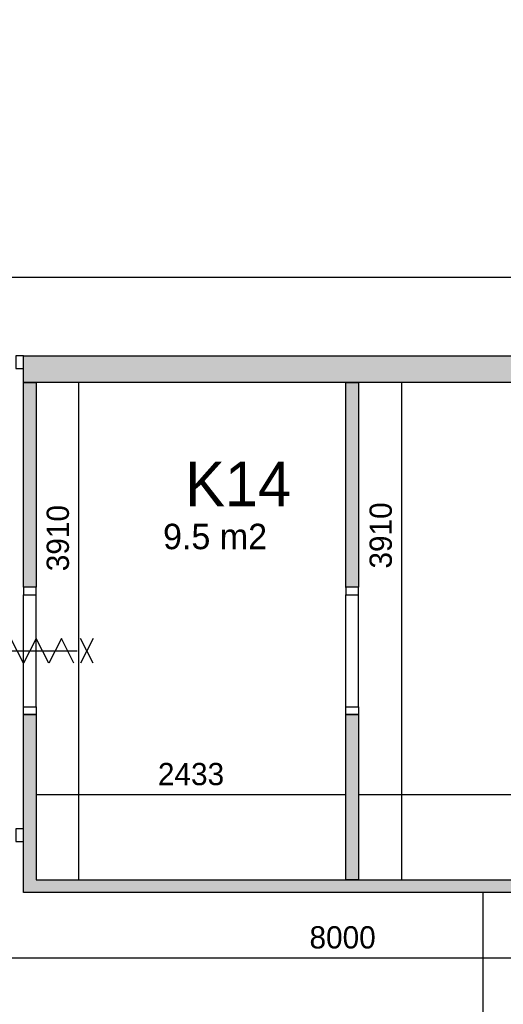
# Model space of a CAD drawing. Extents: x 319440 to 414317, y 3650 to 109188.
# Tile 26 of 46: x 342282 to 346083, y 76439 to 84182. Entities that reach past the tile are written whole.
import ezdxf

# ---------------------------------------------------------------- set-up
doc = ezdxf.new("R2010")
doc.units = 0
doc.header["$MEASUREMENT"] = 0
doc.header["$PDMODE"] = 35
doc.header["$PDSIZE"] = -0.5
doc.linetypes.add('DASHED', pattern=[0.75, 0.5, -0.25])
doc.layers.get('0').update_dxf_attribs({"linetype": 'CONTINUOUS'})
doc.layers.get('DEFPOINTS').update_dxf_attribs({"linetype": 'CONTINUOUS'})
for name, color, linetype in [('AA$1A---_ARCEER', 252, 'CONTINUOUS'), ('AL22----_BINNENWAND', 252, 'CONTINUOUS'), ('AL32----_BINNENKOZIJN', 252, 'CONTINUOUS'), ('AM$1A---_MAATVOERING', 252, 'CONTINUOUS'), ('Brandweer', 252, 'CONTINUOUS'), ('COMPARTIMENTERING', 252, 'CONTINUOUS'), ('LAYER01', 252, 'CONTINUOUS'), ('LAYER62', 252, 'DASHED'), ('M2', 252, 'CONTINUOUS')]:
    doc.layers.add(name, color=color, linetype=linetype)
doc.styles.add('B-01', font='b-gbp')
doc.dimstyles.new('BBA_STAND', dxfattribs={"dimtxt": 175, "dimasz": 1, "dimexe": 1, "dimexo": 0.001, "dimgap": 75, "dimtad": 1, "dimdec": 0, "dimzin": 0, "dimdsep": 46, "dimtxsty": 'B-01', "dimblk": 'NONE', "dimblk1": 'NONE', "dimblk2": 'PIJL1', "dimcen": 1, "dimse1": 1, "dimse2": 1, "dimclrd": 256, "dimclre": 1, "dimclrt": 256, "dimadec": 0, "dimazin": 0, "dimtfac": 1, "dimtdec": 0, "dimtmove": 0, "dimatfit": 0, "dimldrblk": 'PIJL1', "dimfxl": 1, "dimtolj": 1, "dimtzin": 0, "dimarcsym": 0})

# ---------------------------------------------------------------- blocks, each defined once
blk = doc.blocks.new('*D77')
at = {"layer": 'AM$1A---_MAATVOERING', "lineweight": -2, "transparency": 16777216}
blk.add_line((356865.4, 82155), (340820.4, 82155), dxfattribs=at)
at = {"layer": 'DEFPOINTS', "color": 0, "transparency": 16777216}
for p in [(340820.4, 82155), (340820.4, 81699), (356865.4, 81539)]:
    blk.add_point(p, dxfattribs=at)
at = {"layer": 'AM$1A---_MAATVOERING', "transparency": 16777216, "insert": (348842.9, 82317.5), "char_height": 175, "attachment_point": 5, "style": 'B-01'}
blk.add_mtext('\\A1;16045', dxfattribs=at)
blk = doc.blocks.new('_None')
blk = doc.blocks.new('PIJL1')
at = {"color": 1, "linetype": 'ByBlock'}
blk.add_line((0, 82.6), (0, -82.6), dxfattribs=at)
blk.add_solid([(-100, 16.7), (-100, -16.7), (0, 0)], dxfattribs=at)
blk = doc.blocks.new('*D79')
at = {"layer": 'AM$1A---_MAATVOERING', "lineweight": -2, "transparency": 16777216}
blk.add_line((349895.4, 78086), (344945.6, 78086), dxfattribs=at)
at = {"layer": 'DEFPOINTS', "color": 0, "transparency": 16777216}
for p in [(344945.6, 78086), (344945.6, 77419), (349895.4, 77419)]:
    blk.add_point(p, dxfattribs=at)
at = {"layer": 'AM$1A---_MAATVOERING', "transparency": 16777216, "insert": (347420.5, 78248.5), "char_height": 175, "attachment_point": 5, "style": 'B-01'}
blk.add_mtext('\\A1;4950', dxfattribs=at)
blk = doc.blocks.new('*D82')
at = {"layer": 'AM$1A---_MAATVOERING', "lineweight": -2, "transparency": 16777216}
blk.add_line((342745.5, 81329), (342745.5, 77419), dxfattribs=at)
at = {"layer": 'DEFPOINTS', "color": 0, "transparency": 16777216}
for p in [(342412.1, 81329), (342412.1, 77419), (342745.5, 77419)]:
    blk.add_point(p, dxfattribs=at)
at = {"layer": 'AM$1A---_MAATVOERING', "transparency": 16777216, "insert": (342583, 80105), "char_height": 175, "attachment_point": 5, "rotation": 90, "style": 'B-01'}
blk.add_mtext('\\A1;3910', dxfattribs=at)
blk = doc.blocks.new('*D91')
at = {"layer": 'AM$1A---_MAATVOERING', "lineweight": -2, "transparency": 16777216}
blk.add_line((348820.4, 76802), (340820.4, 76802), dxfattribs=at)
at = {"layer": 'DEFPOINTS', "color": 0, "transparency": 16777216}
for p in [(340820.4, 76894), (348820.4, 76894), (340820.4, 76802)]:
    blk.add_point(p, dxfattribs=at)
at = {"layer": 'AM$1A---_MAATVOERING', "transparency": 16777216, "insert": (344820.4, 76964.5), "char_height": 175, "attachment_point": 5, "style": 'B-01'}
blk.add_mtext('\\A1;8000', dxfattribs=at)
blk = doc.blocks.new('*D93')
at = {"layer": 'AM$1A---_MAATVOERING', "lineweight": -2, "transparency": 16777216}
blk.add_line((345926, 74208.8), (345926, 77319), dxfattribs=at)
at = {"layer": 'DEFPOINTS', "color": 0, "transparency": 16777216}
for p in [(345926, 77319), (345926, 77319), (345360.1, 74208.8)]:
    blk.add_point(p, dxfattribs=at)
at = {"layer": 'AM$1A---_MAATVOERING', "transparency": 16777216, "insert": (345763.5, 75763.9), "char_height": 175, "attachment_point": 5, "rotation": 90, "style": 'B-01'}
blk.add_mtext('\\A1;3110', dxfattribs=at)
blk = doc.blocks.new('*D169')
at = {"layer": 'DEFPOINTS', "color": 0, "transparency": 16777216}
for p in [(342412.1, 78086), (342412.1, 77419), (344845.4, 77419)]:
    blk.add_point(p, dxfattribs=at)
at = {"layer": 'LAYER62', "lineweight": -2, "transparency": 16777216}
blk.add_line((344845.4, 78086), (342412.1, 78086), dxfattribs=at)
at = {"layer": 'LAYER62', "transparency": 16777216, "insert": (343628.8, 78248.5), "char_height": 175, "attachment_point": 5, "style": 'B-01'}
blk.add_mtext('\\A1;2433', dxfattribs=at)
blk = doc.blocks.new('*D170')
at = {"layer": 'DEFPOINTS', "color": 0, "transparency": 16777216}
for p in [(345161.4, 81329), (345161.6, 77419), (345283.5, 77419)]:
    blk.add_point(p, dxfattribs=at)
at = {"layer": 'LAYER62', "lineweight": -2, "transparency": 16777216}
blk.add_line((345283.5, 81329), (345283.5, 77419), dxfattribs=at)
at = {"layer": 'LAYER62', "transparency": 16777216, "insert": (345121, 80126), "char_height": 175, "attachment_point": 5, "rotation": 90, "style": 'B-01'}
blk.add_mtext('\\A1;3910', dxfattribs=at)

msp = doc.modelspace()

# ---------------------------------------------------------------- hatches: boundary and pattern name
at = {"layer": 'AA$1A---_ARCEER'}
for points in [[(357075.4, 85519), (356865.4, 85519), (356865.4, 81539), (342312.2, 81539), (342312.2, 81329), (342412.1, 81329), (356865.4, 81329), (356865.4, 77819), (357075.4, 77819), (357075.4, 81434)], [(342412.1, 81329), (342312.1, 81329), (342312.1, 79719), (342412.1, 79719)], [(344945.4, 80388.4), (344945.4, 81329), (344845.4, 81329), (344845.7, 80388.4)], [(342412.1, 78719), (342312.1, 78719), (342312.1, 77319), (352320.4, 77319), (352320.4, 77419), (342412.1, 77419)]]:
    msp.add_hatch(color=256, dxfattribs=at).paths.add_polyline_path(points)
at = {"layer": 'COMPARTIMENTERING'}
for points in [[(344945.5, 79719), (344945.4, 81229), (344845.4, 81229), (344845.8, 79719)], [(344945.6, 77419), (344945.6, 78719), (344845.6, 78719), (344845.6, 77419)]]:
    msp.add_hatch(color=256, dxfattribs=at).paths.add_polyline_path(points)

# ---------------------------------------------------------------- linework, layer by layer
at = {"layer": 'AL22----_BINNENWAND'}
msp.add_line((344945.5, 79719), (344845.8, 79719), dxfattribs=at)
for points in [[(342312.2, 81539), (356865.4, 81539)], [(342312.2, 81329), (342312.2, 81539)], [(342312.1, 79719), (342312.1, 81329)], [(342312.1, 81329), (342412.1, 81329)], [(356865.4, 81329), (342312.2, 81329)], [(342412.1, 81329), (342412.1, 79719)], [(344845.4, 81329), (344945.4, 81329)], [(344845.8, 79717.2), (344845.4, 81329)], [(344945.4, 81329), (344945.5, 79719)], [(342412.1, 79719), (342312.1, 79719)], [(344945.6, 79719), (344845.6, 79719)], [(342312.1, 77319), (342312.1, 78719)], [(342312.1, 78719), (342412.1, 78719)], [(342412.1, 78719), (342412.1, 77419)], [(344845.6, 78719), (344945.6, 78719)], [(344845.6, 77419), (344845.6, 78719)], [(344845.6, 78719), (344945.6, 78719)], [(344945.6, 78719), (344945.6, 77419)], [(342412.1, 77419), (352320.4, 77419)], [(344945.4, 77419), (344845.4, 77419)], [(352320.4, 77319), (342312.1, 77319)]]:
    msp.add_lwpolyline(points, dxfattribs=at)
at = {"layer": 'AL32----_BINNENKOZIJN'}
for points in [[(342312.2, 81539), (342252.4, 81539), (342252.4, 81439.3), (342312.2, 81439.3)], [(342312.1, 79719), (342312.1, 79659.3), (342411.9, 79659.3), (342411.9, 79719)], [(344845.6, 79719), (344845.6, 79659.3), (344945.4, 79659.3), (344945.4, 79719)], [(342312.1, 78719), (342312.1, 78779), (342412.1, 78779), (342412.1, 78719)], [(344845.6, 78719), (344845.6, 78779), (344945.6, 78779), (344945.6, 78719)], [(342312.1, 77819.4), (342252.4, 77819.4), (342252.4, 77719.6), (342312.1, 77719.6)]]:
    msp.add_lwpolyline(points, close=True, dxfattribs=at)
for points in [[(342312.1, 78779), (342312.1, 79659.3)], [(342412.1, 78779), (342411.9, 79659.3)], [(344845.6, 78779), (344845.6, 79659.3)], [(344945.6, 78779), (344945.4, 79659.3)]]:
    msp.add_lwpolyline(points, dxfattribs=at)
at = {"layer": 'Brandweer'}
for points in [[(342708.8, 79122.3), (342609.8, 79315.9), (342510.8, 79122.3), (342411.8, 79315.9), (342312.8, 79122.3), (342213.8, 79315.9), (342114.8, 79122.3), (342015.8, 79315.9)], [(342859.8, 79122.3), (342759.8, 79315.9)], [(342859.8, 79315.9), (342759.8, 79122.3)], [(341989.8, 79219.1), (342734.8, 79219.1)], [(341989.8, 79219.1), (342734.8, 79219.1)]]:
    msp.add_lwpolyline(points, dxfattribs=at)

# ---------------------------------------------------------------- texts
at = {"layer": 'LAYER01', "style": 'B-01'}
msp.add_text('K14', height=350, rotation=0, dxfattribs=at).set_placement((343583.1, 80356.3))
at = {"layer": 'M2', "insert": (343409, 80218), "char_height": 200, "width": 1805, "attachment_point": 1, "style": 'B-01'}
msp.add_mtext('9.5 m2', dxfattribs=at)

# ---------------------------------------------------------------- dimensions: what is measured, and where the dimension line sits
at = {"layer": 'AM$1A---_MAATVOERING'}
for base, p1, p2, picture, middle in [((340820.4, 82155), (356865.4, 81539), (340820.4, 81699), '*D77', (348842.9, 82317.5)), ((344945.6, 78086), (349895.4, 77419), (344945.6, 77419), '*D79', (347420.5, 78248.5)), ((340820.4, 76802), (348820.4, 76894), (340820.4, 76894), '*D91', (344820.4, 76964.5))]:
    dim = msp.add_linear_dim(base=base, p1=p1, p2=p2, dimstyle='BBA_STAND', dxfattribs=at)
    dim.commit()
    dim.dimension.update_dxf_attribs({"geometry": picture, "text_midpoint": middle})
dim = msp.add_linear_dim(base=(342745.5, 77419), p1=(342412.1, 81329), p2=(342412.1, 77419), angle=270, dimstyle='BBA_STAND', dxfattribs=at)
dim.commit()
dim.dimension.update_dxf_attribs({"geometry": '*D82', "text_midpoint": (342745.5, 80105), "dimtype": 160})
dim = msp.add_linear_dim(base=(345926, 77319), p1=(345360.1, 74208.8), p2=(345926, 77319), angle=270, dimstyle='BBA_STAND', override={"dimtmove": 1}, dxfattribs=at)
dim.commit()
dim.dimension.update_dxf_attribs({"geometry": '*D93', "text_midpoint": (345763.5, 75763.9)})
at = {"layer": 'LAYER62'}
dim = msp.add_linear_dim(base=(345283.5, 77419), p1=(345161.4, 81329), p2=(345161.6, 77419), angle=270, dimstyle='BBA_STAND', dxfattribs=at)
dim.commit()
dim.dimension.update_dxf_attribs({"geometry": '*D170', "text_midpoint": (345283.5, 80126), "dimtype": 160})
dim = msp.add_linear_dim(base=(342412.1, 78086), p1=(344845.4, 77419), p2=(342412.1, 77419), dimstyle='BBA_STAND', dxfattribs=at)
dim.commit()
dim.dimension.update_dxf_attribs({"geometry": '*D169', "text_midpoint": (343628.8, 78248.5)})

doc.saveas('drawing.dxf')
